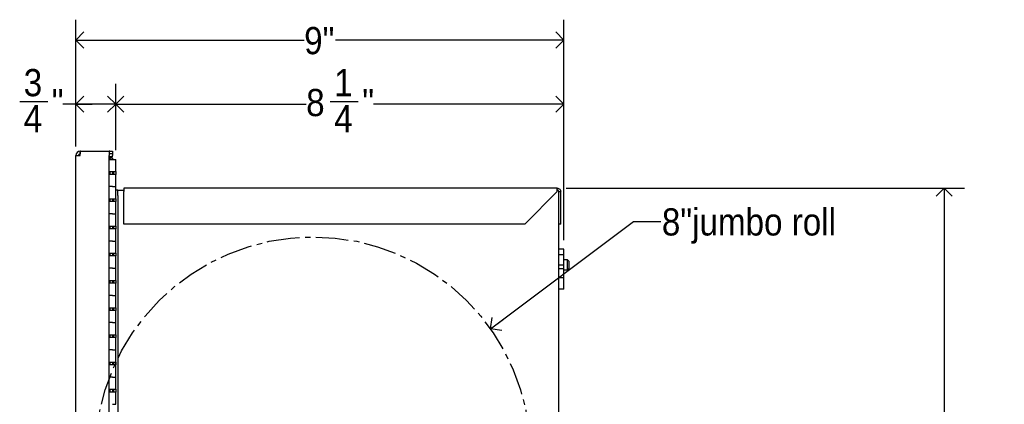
# Model space of a CAD drawing. Header units: inches. Extents: x 0 to 90, y 0 to 120.
# Tile 21 of 23: x 35.04 to 53.15, y 78.63 to 85.7. Entities that reach past the tile are written whole.
import ezdxf

# ---------------------------------------------------------------- set-up
doc = ezdxf.new("R2010")
doc.units = ezdxf.units.IN
doc.header["$MEASUREMENT"] = 0
doc.linetypes.add('SLD-Center', pattern=[0.75, 0.6, -0.05, 0.05, -0.05])
doc.linetypes.add('SLD-Solid', pattern=[0])
doc.layers.add('DIMS', color=5, linetype='SLD-Solid')
doc.layers.add('NOTES', color=1, linetype='SLD-Solid')
doc.styles.add('SLDTEXTSTYLE1', font='GOTHIC.TTF', dxfattribs={"width": 0.913})
doc.styles.get("Standard").update_dxf_attribs({"font": 'GOTHIC.TTF'})
doc.dimstyles.new('SLDDIMSTYLE0', dxfattribs={"dimtxt": 0.5, "dimasz": 0.3, "dimexe": 0, "dimexo": 0.0625, "dimgap": 0.125, "dimtad": 0, "dimtih": 1, "dimtoh": 1, "dimrnd": 1e-09, "dimzin": 12, "dimdsep": 46, "dimlunit": 5, "dimtxsty": 'SLDTEXTSTYLE1', "dimblk1": 'OPEN90', "dimblk2": 'OPEN90', "dimsah": 1, "dimcen": 0.09, "dimadec": 0, "dimazin": 3, "dimtfac": 1, "dimtofl": 0, "dimtmove": 0, "dimatfit": 3, "dimldrblk": 'OPEN90', "dimfxl": 0, "dimfrac": 2, "dimtolj": 1, "dimtzin": 12, "dimarcsym": 0})
doc.dimstyles.new('SLDDIMSTYLE1', dxfattribs={"dimtxt": 0.5, "dimasz": 0.3, "dimexe": 0, "dimexo": 0.0625, "dimgap": 0.125, "dimtad": 0, "dimtih": 1, "dimtoh": 1, "dimdec": 6, "dimrnd": 1e-09, "dimzin": 12, "dimdsep": 46, "dimlunit": 5, "dimtxsty": 'SLDTEXTSTYLE1', "dimblk1": 'OPEN90', "dimblk2": 'OPEN90', "dimsah": 1, "dimcen": 0.09, "dimadec": 0, "dimazin": 3, "dimtfac": 1, "dimtofl": 0, "dimtmove": 0, "dimatfit": 3, "dimldrblk": 'OPEN90', "dimfxl": 0, "dimfrac": 2, "dimtolj": 1, "dimtzin": 12, "dimarcsym": 0})
doc.dimstyles.new('SLDDIMSTYLE2', dxfattribs={"dimtxt": 0.18, "dimasz": 0.3, "dimexe": 0, "dimexo": 0.0625, "dimgap": 0, "dimtad": 0, "dimtih": 1, "dimtoh": 1, "dimdec": 0, "dimrnd": 1e-09, "dimzin": 0, "dimdsep": 46, "dimlunit": 5, "dimtxsty": 'Standard', "dimblk1": 'OPEN90', "dimblk2": 'OPEN90', "dimsah": 1, "dimcen": 0.09, "dimadec": 0, "dimazin": 0, "dimtfac": 0.3, "dimtdec": 0, "dimtofl": 0, "dimtmove": 0, "dimatfit": 3, "dimldrblk": 'OPEN90', "dimfxl": 0, "dimfrac": 2, "dimtolj": 1, "dimtzin": 0, "dimarcsym": 0})

# ---------------------------------------------------------------- blocks, each defined once
blk = doc.blocks.new('_Open90')
at = {"color": 0, "linetype": 'ByBlock', "lineweight": -2}
for p, q in [((0, 0), (-1, 0)), ((-0.5, 0.5), (0, 0)), ((0, 0), (-0.5, -0.5))]:
    blk.add_line(p, q, dxfattribs=at)
blk = doc.blocks.new('_D_6')
at = {"layer": 'DIMS'}
for p, q in [((36.076, 83.371), (36.076, 84.523)), ((36.811, 83.3), (36.811, 84.523)), ((35.043, 84.199), (35.559, 84.199)), ((36.076, 84.148), (35.839, 84.148)), ((36.811, 84.148), (36.076, 84.148))]:
    blk.add_line(p, q, dxfattribs=at)
at = {"layer": 'DIMS', "xscale": 0.3, "yscale": 0.3, "rotation": 180.0000000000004}
blk.add_blockref('_Open90', (36.076, 84.148, -6.254), dxfattribs=at)
at = {"layer": 'DIMS', "xscale": 0.3, "yscale": 0.3}
blk.add_blockref('_Open90', (36.811, 84.148, -6.254), dxfattribs=at)
at = {"layer": 'DIMS', "char_height": 0.5, "attachment_point": 1, "style": 'SLDTEXTSTYLE1'}
for s, insert in [('3', (35.117, 84.794)), ('"', (35.633, 84.428)), ('4', (35.117, 84.133))]:
    blk.add_mtext(s, dxfattribs=dict(at, insert=insert))
blk = doc.blocks.new('_D_7')
at = {"layer": 'DIMS'}
for p, q in [((45.096, 82.606), (52.423, 82.606)), ((52.048, 82.606), (52.048, 53.409)), ((51.872, 52.807), (52.757, 52.807)), ((52.048, 26.659), (52.048, 52.101)), ((45.096, 26.659), (52.423, 26.659))]:
    blk.add_line(p, q, dxfattribs=at)
at = {"layer": 'DIMS', "xscale": 0.3, "yscale": 0.3}
for p, rotation in [((52.048, 82.606, -6.254), 90.00000000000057), ((52.048, 26.659, -6.254), 270.0000000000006)]:
    blk.add_blockref('_Open90', p, dxfattribs=dict(at, rotation=rotation))
at = {"layer": 'DIMS', "char_height": 0.5, "attachment_point": 1, "style": 'SLDTEXTSTYLE1'}
for s, insert in [('15', (51.945, 53.401)), ('55', (51.06, 53.036)), ('"', (52.831, 53.036)), ('16', (51.945, 52.74))]:
    blk.add_mtext(s, dxfattribs=dict(at, insert=insert))
blk = doc.blocks.new('_D_8')
at = {"layer": 'DIMS'}
for p, q in [((36.076, 83.371), (36.076, 85.7)), ((45.053, 81.648), (45.053, 85.7)), ((36.076, 85.325), (40.276, 85.325)), ((45.053, 85.325), (40.851, 85.325))]:
    blk.add_line(p, q, dxfattribs=at)
at = {"layer": 'DIMS', "xscale": 0.3, "yscale": 0.3, "rotation": 180.0000000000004}
blk.add_blockref('_Open90', (36.076, 85.325, -6.254), dxfattribs=at)
at = {"layer": 'DIMS', "xscale": 0.3, "yscale": 0.3}
blk.add_blockref('_Open90', (45.053, 85.325, -6.254), dxfattribs=at)
at = {"layer": 'DIMS', "insert": (40.276, 85.566), "char_height": 0.5, "attachment_point": 1, "style": 'SLDTEXTSTYLE1'}
blk.add_mtext('9"', dxfattribs=at)
blk = doc.blocks.new('_D_9')
at = {"layer": 'DIMS'}
for p, q in [((36.811, 83.3), (36.811, 84.523)), ((45.053, 81.648), (45.053, 84.523)), ((36.811, 84.148), (40.313, 84.148)), ((40.755, 84.199), (41.271, 84.199)), ((45.053, 84.148), (41.551, 84.148))]:
    blk.add_line(p, q, dxfattribs=at)
at = {"layer": 'DIMS', "xscale": 0.3, "yscale": 0.3, "rotation": 180.0000000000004}
blk.add_blockref('_Open90', (36.811, 84.148, -6.254), dxfattribs=at)
at = {"layer": 'DIMS', "xscale": 0.3, "yscale": 0.3}
blk.add_blockref('_Open90', (45.053, 84.148, -6.254), dxfattribs=at)
at = {"layer": 'DIMS', "char_height": 0.5, "attachment_point": 1, "style": 'SLDTEXTSTYLE1'}
for s, insert in [('1', (40.829, 84.794)), ('8', (40.313, 84.428)), ('"', (41.345, 84.428)), ('4', (40.829, 84.133))]:
    blk.add_mtext(s, dxfattribs=dict(at, insert=insert))

msp = doc.modelspace()

# ---------------------------------------------------------------- linework, layer by layer
at = {"color": 7, "linetype": 'SLD-Solid', "lineweight": 25}
for p, q in [((36.0763161, 26.0043987), (36.0763161, 83.2047987)), ((36.0763161, 83.2047987), (36.1531161, 83.2047987)), ((36.1531161, 83.2815987), (36.1531161, 83.2337987)), ((36.1601871, 83.2815987), (36.1531161, 83.2815987)), ((36.1601871, 83.2815987), (36.6886161, 83.2815987)), ((36.6886161, 83.2815987), (36.6886161, 83.2047987)), ((36.7011161, 83.2815987), (36.6886161, 83.2815987)), ((36.7011161, 83.2337987), (36.6886161, 83.2337987)), ((36.6886161, 26.0043987), (36.6886161, 83.2047987)), ((36.7511161, 83.1791276), (36.6886161, 83.1791276)), ((36.7033161, 83.1552276), (36.6886161, 83.1552276)), ((36.6886161, 83.1337987), (36.7486161, 83.1337987)), ((36.7011161, 83.2815987), (36.7511161, 83.2815987)), ((36.7511161, 83.2337987), (36.7011161, 83.2337987)), ((36.7033161, 83.1552276), (36.7033161, 83.1337987)), ((36.7511161, 83.1552276), (36.7033161, 83.1552276)), ((36.7486161, 83.1337987), (36.8111161, 83.1337987)), ((36.7511161, 83.2815987), (36.7511161, 83.2337987)), ((36.7511161, 83.2337987), (36.7511161, 83.2047987)), ((36.7511161, 83.1791276), (36.7511161, 83.2047987)), ((36.7511161, 83.1552276), (36.7511161, 83.1337987)), ((36.8111161, 82.9087987), (36.8111161, 83.1337987)), ((36.6886161, 82.9087987), (36.7486161, 82.9087987)), ((36.8111161, 82.8587987), (36.6886161, 82.8587987)), ((36.7033161, 82.9087987), (36.7033161, 82.8587987)), ((36.7486161, 82.9087987), (36.8111161, 82.9087987)), ((36.7511161, 82.9087987), (36.7511161, 82.8587987)), ((36.7761161, 82.8587987), (36.7761161, 82.9087987)), ((36.8111161, 82.9087987), (36.8111161, 82.8587987)), ((36.8111161, 82.6337987), (36.8111161, 82.8587987)), ((36.7486161, 82.6337987), (36.6886161, 82.6337987)), ((36.7486161, 82.6337987), (36.8111161, 82.6337987)), ((36.8111161, 82.4087987), (36.8111161, 82.6337987)), ((36.9586161, 82.6061987), (36.9586161, 82.5412987)), ((44.9296161, 82.6061987), (36.9586161, 82.6061987)), ((44.9296161, 82.5412987), (44.9296161, 82.6061987)), ((36.6886161, 82.4087987), (36.7486161, 82.4087987)), ((36.7033161, 82.4087987), (36.7033161, 82.3587987)), ((36.7486161, 82.4087987), (36.8111161, 82.4087987)), ((36.7511161, 82.4087987), (36.7511161, 82.3587987)), ((36.7761161, 82.3587987), (36.7761161, 82.4087987)), ((36.8461161, 82.5702987), (36.8111161, 82.5702987)), ((36.8111161, 82.4087987), (36.8111161, 82.3587987)), ((36.8461161, 82.4702987), (36.8461161, 82.5702987)), ((36.8461161, 82.5702987), (36.8751161, 82.5702987)), ((36.8461161, 82.4702987), (36.8461161, 26.7952987)), ((36.8751161, 82.5702987), (36.9586161, 82.5702987)), ((36.9586161, 81.9452987), (36.9586161, 82.5412987)), ((44.9296161, 82.5412987), (44.3336161, 81.9452987)), ((44.9472413, 82.5702987), (44.9296161, 82.5702987)), ((44.9586161, 82.4942648), (44.9586161, 82.5412987)), ((44.9586161, 82.5412987), (44.9945161, 82.5412987)), ((44.9586161, 26.7713326), (44.9586161, 82.4942648)), ((44.9945161, 81.9452987), (44.9945161, 82.5412987)), ((36.8111161, 82.3587987), (36.6886161, 82.3587987)), ((36.8111161, 82.1337987), (36.8111161, 82.3587987)), ((36.7486161, 82.1337987), (36.6886161, 82.1337987)), ((36.7486161, 82.1337987), (36.8111161, 82.1337987)), ((36.8111161, 81.9087987), (36.8111161, 82.1337987)), ((36.6886161, 81.9087987), (36.7486161, 81.9087987)), ((36.7033161, 81.9087987), (36.7033161, 81.8587987)), ((36.7486161, 81.9087987), (36.8111161, 81.9087987)), ((36.7511161, 81.9087987), (36.7511161, 81.8587987)), ((36.7761161, 81.8587987), (36.7761161, 81.9087987)), ((36.8111161, 81.9087987), (36.8111161, 81.8587987)), ((44.3336161, 81.9452987), (36.9586161, 81.9452987)), ((44.9945161, 81.9452987), (44.9586161, 81.9452987)), ((36.8111161, 81.8587987), (36.6886161, 81.8587987)), ((36.8111161, 81.6337987), (36.8111161, 81.8587987)), ((36.7486161, 81.6337987), (36.6886161, 81.6337987)), ((36.7486161, 81.6337987), (36.8111161, 81.6337987)), ((36.8111161, 81.4087987), (36.8111161, 81.6337987)), ((36.6886161, 81.4087987), (36.7486161, 81.4087987)), ((36.8111161, 81.3587987), (36.6886161, 81.3587987)), ((36.7033161, 81.4087987), (36.7033161, 81.3587987)), ((36.7486161, 81.4087987), (36.8111161, 81.4087987)), ((36.7511161, 81.4087987), (36.7511161, 81.3587987)), ((36.7761161, 81.3587987), (36.7761161, 81.4087987)), ((36.8111161, 81.4087987), (36.8111161, 81.3587987)), ((36.8111161, 81.1337987), (36.8111161, 81.3587987)), ((45.0526161, 81.4813939), (44.9586161, 81.4813939)), ((44.9586161, 81.3846417), (45.0526161, 81.3846417)), ((45.0526161, 81.3846417), (45.0526161, 81.4813939)), ((45.0526161, 81.1924475), (45.0526161, 81.3846417)), ((45.0526161, 81.1924475), (44.9586161, 81.1924475)), ((45.1196161, 81.2877987), (45.0526161, 81.2877987)), ((45.0526161, 81.1299612), (45.0526161, 81.1924475)), ((45.1446161, 81.2627987), (45.1196161, 81.2877987)), ((45.1196161, 81.1027987), (45.1196161, 81.2877987)), ((45.1446161, 81.2627987), (45.1446161, 81.1277987)), ((36.7486161, 81.1337987), (36.6886161, 81.1337987)), ((36.7486161, 81.1337987), (36.8111161, 81.1337987)), ((36.8111161, 80.9087987), (36.8111161, 81.1337987)), ((44.9586161, 81.1299612), (45.0526161, 81.1299612)), ((45.0526161, 80.9549664), (44.9586161, 80.9549664)), ((45.0526161, 80.9549664), (45.0526161, 81.1299612)), ((45.0526161, 81.1027987), (45.1196161, 81.1027987)), ((45.0526161, 80.7475979), (45.0526161, 80.9549664)), ((45.1196161, 81.1027987), (45.1446161, 81.1277987)), ((36.6886161, 80.9087987), (36.7486161, 80.9087987)), ((36.8111161, 80.8587987), (36.6886161, 80.8587987)), ((36.7033161, 80.9087987), (36.7033161, 80.8587987)), ((36.7486161, 80.9087987), (36.8111161, 80.9087987)), ((36.7511161, 80.9087987), (36.7511161, 80.8587987)), ((36.7761161, 80.8587987), (36.7761161, 80.9087987)), ((36.8111161, 80.9087987), (36.8111161, 80.8587987)), ((36.8111161, 80.6337987), (36.8111161, 80.8587987)), ((36.7486161, 80.6337987), (36.6886161, 80.6337987)), ((36.7486161, 80.6337987), (36.8111161, 80.6337987)), ((36.8111161, 80.4087987), (36.8111161, 80.6337987)), ((45.0526161, 80.7475979), (44.9586161, 80.7475979)), ((36.6886161, 80.4087987), (36.7486161, 80.4087987)), ((36.8111161, 80.3587987), (36.6886161, 80.3587987)), ((36.7033161, 80.4087987), (36.7033161, 80.3587987)), ((36.7486161, 80.4087987), (36.8111161, 80.4087987)), ((36.7511161, 80.4087987), (36.7511161, 80.3587987)), ((36.7761161, 80.3587987), (36.7761161, 80.4087987)), ((36.8111161, 80.4087987), (36.8111161, 80.3587987)), ((36.8111161, 80.1337987), (36.8111161, 80.3587987)), ((36.7486161, 80.1337987), (36.6886161, 80.1337987)), ((36.7486161, 80.1337987), (36.8111161, 80.1337987)), ((36.8111161, 79.9087987), (36.8111161, 80.1337987)), ((36.6886161, 79.9087987), (36.7486161, 79.9087987)), ((36.7033161, 79.9087987), (36.7033161, 79.8587987)), ((36.7486161, 79.9087987), (36.8111161, 79.9087987)), ((36.7511161, 79.9087987), (36.7511161, 79.8587987)), ((36.7761161, 79.8587987), (36.7761161, 79.9087987)), ((36.8111161, 79.9087987), (36.8111161, 79.8587987)), ((36.8111161, 79.8587987), (36.6886161, 79.8587987)), ((36.8111161, 79.6337987), (36.8111161, 79.8587987)), ((36.7486161, 79.6337987), (36.6886161, 79.6337987)), ((36.7486161, 79.6337987), (36.8111161, 79.6337987)), ((36.8111161, 79.4087987), (36.8111161, 79.6337987)), ((36.6886161, 79.4087987), (36.7486161, 79.4087987)), ((36.8111161, 79.3587987), (36.6886161, 79.3587987)), ((36.7033161, 79.4087987), (36.7033161, 79.3587987)), ((36.7486161, 79.4087987), (36.8111161, 79.4087987)), ((36.7511161, 79.4087987), (36.7511161, 79.3587987)), ((36.7761161, 79.3587987), (36.7761161, 79.4087987)), ((36.8111161, 79.4087987), (36.8111161, 79.3587987)), ((36.8111161, 79.1337987), (36.8111161, 79.3587987)), ((36.7486161, 79.1337987), (36.6886161, 79.1337987)), ((36.7486161, 79.1337987), (36.8111161, 79.1337987)), ((36.8111161, 78.9087987), (36.8111161, 79.1337987)), ((36.6886161, 78.9087987), (36.7486161, 78.9087987)), ((36.8111161, 78.8587987), (36.6886161, 78.8587987)), ((36.7033161, 78.9087987), (36.7033161, 78.8587987)), ((36.7486161, 78.9087987), (36.8111161, 78.9087987)), ((36.7511161, 78.9087987), (36.7511161, 78.8587987)), ((36.7761161, 78.8587987), (36.7761161, 78.9087987)), ((36.8111161, 78.9087987), (36.8111161, 78.8587987)), ((36.8111161, 78.6337987), (36.8111161, 78.8587987)), ((36.7486161, 78.6337987), (36.8111161, 78.6337987))]:
    msp.add_line(p, q, dxfattribs=at)
for radius in [0.0768, 0.029]:
    msp.add_arc((36.1531161, 83.2047987), radius, 90, 180, dxfattribs=at)
for points in [[(36.1531161, 83.2047987), (36.1537053, 83.2148623), (36.1548838, 83.2349896), (36.1566516, 83.2603755), (36.1584194, 83.2781354), (36.1595979, 83.2804443), (36.1601871, 83.2815987)], [(44.9296161, 82.6061987), (44.9381204, 82.6052231), (44.955129, 82.603272), (44.9765813, 82.588264), (44.9915894, 82.5668116), (44.9935405, 82.549803), (44.9945161, 82.5412987)]]:
    msp.add_open_spline(points, degree=3, dxfattribs=at)
msp.add_open_spline([(44.9467452, 82.5640612), (44.9479074, 82.563356), (44.9523077, 82.5606863), (44.9572153, 82.5525454), (44.9581492, 82.5450476), (44.9586161, 82.5412987)], degree=3, knots=[0, 0, 0, 0, 0.1521588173, 0.5760794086, 1, 1, 1, 1], dxfattribs=at)
at = {"layer": 'NOTES', "linetype": 'SLD-Center'}
msp.add_circle((40.4359756, 77.7093374), 4, dxfattribs=at)

# ---------------------------------------------------------------- texts
at = {"layer": 'NOTES', "insert": (46.8554952, 82.2349643), "char_height": 0.5, "attachment_point": 1, "style": 'SLDTEXTSTYLE1'}
msp.add_mtext('8"jumbo roll', dxfattribs=at)

# ---------------------------------------------------------------- dimensions: what is measured, and where the dimension line sits
at = {"layer": 'DIMS'}
for base, p1, p2, dimstyle, picture, middle in [((45.0526161, 85.3246735), (36.0763161, 83.2047987), (45.0526161, 81.4813939), 'SLDDIMSTYLE0', '_D_8', (40.5636218, 85.3246735)), ((36.8111161, 84.1477404), (36.0763161, 83.2047987), (36.8111161, 83.1337987), 'SLDDIMSTYLE1', '_D_6', (35.4044411, 84.1477404)), ((36.8111161, 84.1477404), (45.0526161, 81.4813939), (36.8111161, 83.1337987), 'SLDDIMSTYLE1', '_D_9', (40.9318661, 84.1477404))]:
    dim = msp.add_linear_dim(base=base, p1=p1, p2=p2, dimstyle=dimstyle, dxfattribs=at)
    dim.commit()
    dim.dimension.update_dxf_attribs({"geometry": picture, "text_midpoint": middle, "dimtype": 160})
dim = msp.add_linear_dim(base=(52.0484321, 26.6593987), p1=(44.9296161, 82.6061987), p2=(44.9296161, 26.6593987), angle=90, dimstyle='SLDDIMSTYLE1', dxfattribs=at)
dim.commit()
dim.dimension.update_dxf_attribs({"geometry": '_D_7', "text_midpoint": (52.0484321, 52.7552714), "dimtype": 160})

# ---------------------------------------------------------------- leaders
at = {"layer": 'NOTES'}
msp.add_leader([(43.702858, 80.0174707), (46.3356299, 81.9891732), (46.8356299, 81.9891732)], dimstyle='SLDDIMSTYLE2', dxfattribs=at)

doc.saveas('drawing.dxf')
